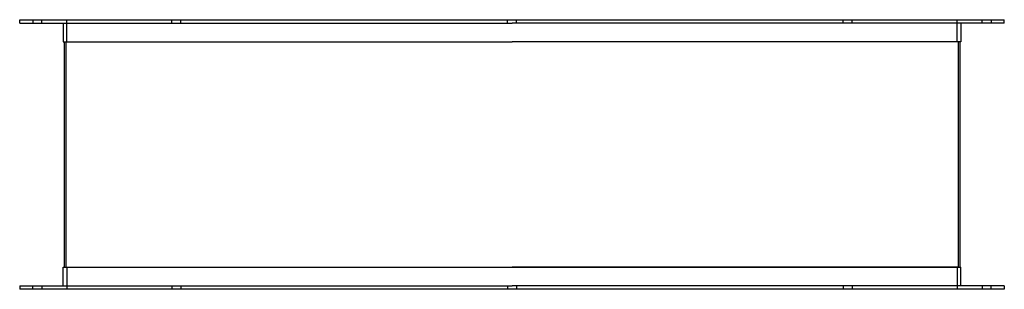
# Model space of a CAD drawing. Header units: millimetres. Extents: x -555 to 555, y 0 to 304.
import ezdxf

# ---------------------------------------------------------------- set-up
doc = ezdxf.new("R2010")
doc.units = ezdxf.units.MM
doc.layers.add('HIDDEN', color=7, linetype='Continuous')
doc.layers.add('THICK', color=7, linetype='Continuous')

msp = doc.modelspace()

# ---------------------------------------------------------------- linework, layer by layer
at = {"layer": 'HIDDEN'}
for p, q in [((-540, 304), (-540, 300)), ((-530, 300), (-530, 304)), ((-502, 279), (-502, 304)), ((-383.3, 300), (-383.3, 304)), ((-383.3, 300), (-383.3, 304)), ((-373.3, 300), (-373.3, 304)), ((-373.3, 300), (-373.3, 304)), ((-5, 300), (-5, 304)), ((-5, 300), (-5, 304)), ((5, 300), (5, 304)), ((5, 300), (5, 304)), ((373.3, 300), (373.3, 304)), ((373.3, 300), (373.3, 304)), ((383.3, 300), (383.3, 304)), ((383.3, 300), (383.3, 304)), ((502, 279), (502, 304)), ((530, 300), (530, 304)), ((540, 304), (540, 300)), ((-503, 279), (0, 279)), ((-503, 279), (-503, 25)), ((503, 279), (0, 279)), ((503, 279), (503, 25)), ((-503, 25), (0, 25)), ((-502, 25), (-502, 0)), ((503, 25), (0, 25)), ((502, 25), (502, 0)), ((-540, 0), (-540, 4)), ((-530, 4), (-530, 0)), ((-383.3, 4), (-383.3, 0)), ((-383.3, 4), (-383.3, 0)), ((-373.3, 4), (-373.3, 0)), ((-373.3, 4), (-373.3, 0)), ((-5, 4), (-5, 0)), ((-5, 4), (-5, 0)), ((5, 4), (5, 0)), ((5, 4), (5, 0)), ((373.3, 4), (373.3, 0)), ((373.3, 4), (373.3, 0)), ((383.3, 4), (383.3, 0)), ((383.3, 4), (383.3, 0)), ((530, 4), (530, 0)), ((540, 0), (540, 4))]:
    msp.add_line(p, q, dxfattribs=at)
at = {"layer": 'THICK'}
for p, q in [((-555, 304), (0, 304)), ((-555, 300), (-555, 304)), ((-555, 300), (0, 300)), ((-506, 300), (-506, 279)), ((0, 304), (555, 304)), ((555, 300), (0, 300)), ((506, 300), (506, 279)), ((555, 300), (555, 304)), ((-506, 279), (0, 279)), ((-505, 279), (-505, 25)), ((506, 279), (0, 279)), ((505, 279), (505, 25)), ((-506, 25), (0, 25)), ((-506, 4), (-506, 25)), ((0, 25), (506, 25)), ((506, 4), (506, 25)), ((-555, 4), (0, 4)), ((-555, 4), (-555, 0)), ((0, 0), (-555, 0)), ((555, 4), (0, 4)), ((555, 0), (0, 0)), ((555, 4), (555, 0))]:
    msp.add_line(p, q, dxfattribs=at)

doc.saveas('drawing.dxf')
